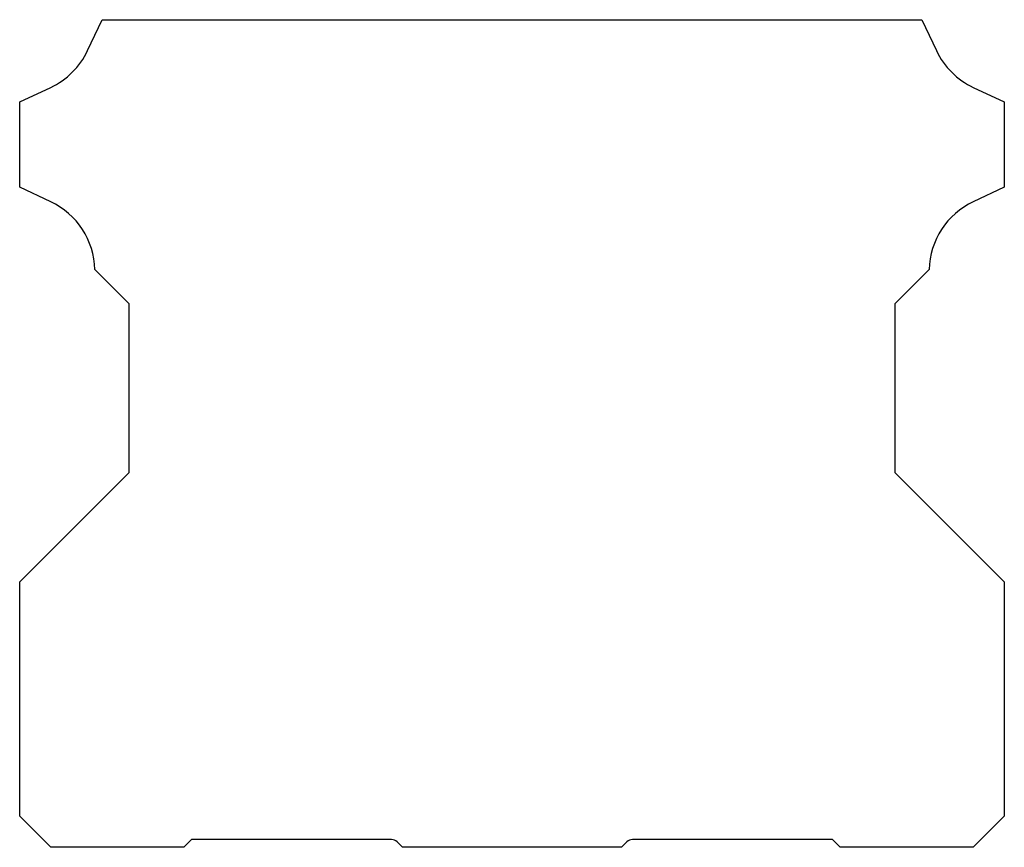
# Model space of a CAD drawing. Header units: millimetres. Extents: x -31.5 to 31.5, y 0 to 53.
import ezdxf

# ---------------------------------------------------------------- set-up
doc = ezdxf.new("R2010")
doc.units = ezdxf.units.MM

msp = doc.modelspace()

# ---------------------------------------------------------------- linework, layer by layer
at = {"color": 7, "linetype": 'Continuous', "lineweight": 25}
for p, q in [((-27.161, 51.016), (-26.23, 53)), ((-26.23, 53), (26.23, 53)), ((26.23, 53), (27.161, 51.016)), ((-31.5, 47.73), (-29.516, 48.661)), ((29.516, 48.661), (31.5, 47.73)), ((-31.5, 42.271), (-31.5, 47.73)), ((31.5, 47.73), (31.5, 42.271)), ((-29.514, 41.338), (-31.5, 42.271)), ((31.5, 42.271), (29.514, 41.338)), ((-24.5, 34.8), (-26.698, 36.998)), ((26.698, 36.998), (24.5, 34.8)), ((-24.5, 24), (-24.5, 34.8)), ((24.5, 34.8), (24.5, 24)), ((-31.5, 17), (-24.5, 24)), ((24.5, 24), (31.5, 17)), ((-31.5, 2), (-31.5, 17)), ((31.5, 17), (31.5, 2)), ((-29.5, 0), (-31.5, 2)), ((31.5, 2), (29.5, 0)), ((-21, 0), (-29.5, 0)), ((-20.5, 0.5), (-21, 0)), ((-7.707, 0.5), (-20.5, 0.5)), ((-7, 0), (-7.354, 0.354)), ((7, 0), (-7, 0)), ((7.354, 0.354), (7, 0)), ((20.5, 0.5), (7.707, 0.5)), ((21, 0), (20.5, 0.5)), ((29.5, 0), (21, 0))]:
    msp.add_line(p, q, dxfattribs=at)
for centre, radius, start, end in [((-31.597, 53.097), 4.9, 295.13492, 334.86508), ((31.597, 53.097), 4.9, 205.13492, 244.86508), ((-31.597, 36.903), 4.9, 1.11091, 64.84143), ((31.597, 36.903), 4.9, 115.15857, 178.88909), ((-7.707, 0), 0.5, 45, 90), ((7.707, 0), 0.5, 90, 135)]:
    msp.add_arc(centre, radius, start, end, dxfattribs=at)

doc.saveas('drawing.dxf')
